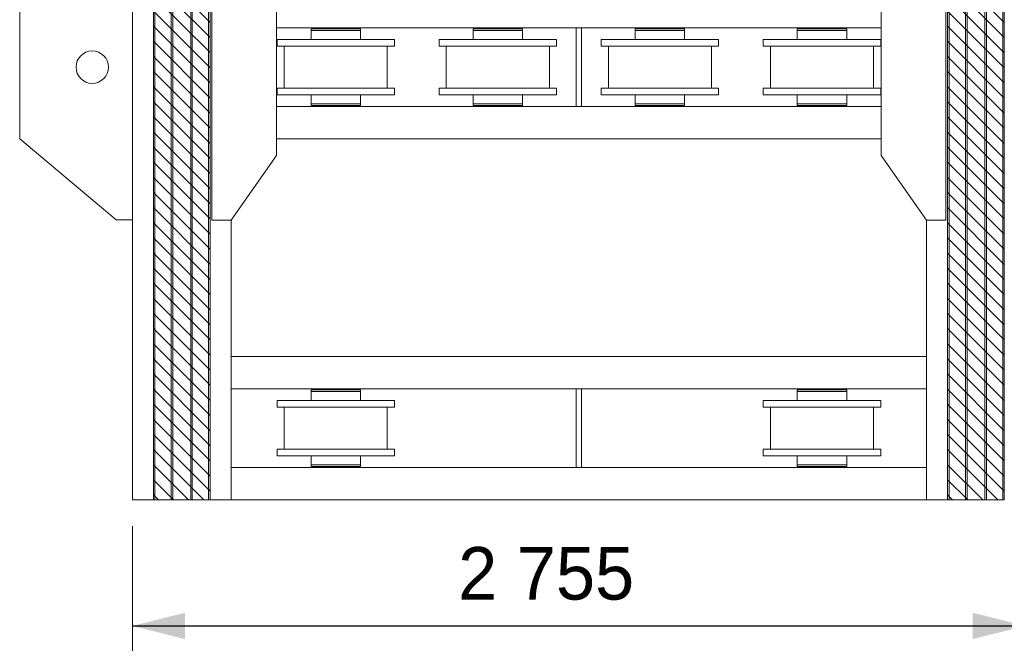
# Model space of a CAD drawing. Header units: millimetres. Extents: x 11264 to 19674, y -752784 to -746844.
# Tile 5 of 56: x 12576 to 13044, y -748861 to -748565. Entities that reach past the tile are written whole.
import ezdxf
from ezdxf.enums import TextEntityAlignment as Align

# ---------------------------------------------------------------- set-up
doc = ezdxf.new("R2010")
doc.units = ezdxf.units.MM
doc.header["$MEASUREMENT"] = 0
doc.linetypes.add('DGN Style 1', pattern=[238.072395, 0.396127, -237.676268])
doc.linetypes.add('DGN Style 6', pattern=[753.433768, 0.396127, -158.450845, 277.288979, -158.450845, 0.396127, -158.450845])
doc.layers.add('Main Cradle', color=7, linetype='Continuous', lineweight=0)
doc.layers.add('Sheave', color=7, linetype='Continuous', lineweight=0)
doc.styles.add('Style-ENGINEERING', font='ENGINEERING.shx')
doc.styles.add('Style-ENGINEERING_0', font='ENGINEERING.shx')
doc.dimstyles.new('MetricMM', dxfattribs={"dimtxt": 3, "dimasz": 3, "dimexe": 1.5, "dimexo": 1.5, "dimgap": 1.5, "dimtad": 1, "dimdec": 0, "dimzin": 7, "dimtxsty": 'Style-ENGINEERING_0', "dimcen": 0.09, "dimclrd": 1, "dimclre": 1, "dimclrt": 7, "dimadec": 0, "dimazin": 3, "dimtfac": 1, "dimtdec": 0, "dimtofl": 0, "dimtmove": 0, "dimatfit": 3, "dimfxl": 1, "dimtzin": 7, "dimlwd": -1, "dimlwe": 0, "dimarcsym": 0})

# ---------------------------------------------------------------- blocks, each defined once
blk = doc.blocks.new('*D74')
at = {"color": 1, "linetype": 'Continuous', "lineweight": 0, "transparency": 16777216}
for p, q in [((-2839.46, 1008.65), (-2839.46, 953.75)), ((-2414.99, 1008.65), (-2414.99, 953.75))]:
    blk.add_line(p, q, dxfattribs=at)
at = {"color": 1, "linetype": 'Continuous', "transparency": 16777216}
blk.add_line((-2839.46, 961.25), (-2414.99, 961.25), dxfattribs=at)
at = {"color": 1, "linetype": 'Continuous', "lineweight": 0, "transparency": 16777216}
blk.add_solid([(-2814.46, 955), (-2839.46, 961.25), (-2814.46, 967.5)], dxfattribs=at)
at = {"color": 1, "linetype": 'Continuous', "lineweight": 0, "transparency": 16777216, "extrusion": (0, 0, -1)}
blk.add_solid([(2439.99, 967.5), (2414.99, 961.25), (2439.99, 955)], dxfattribs=at)
at = {"layer": 'Defpoints', "color": 7, "linetype": 'Continuous', "lineweight": 0, "transparency": 16777216}
for p in [(-2839.46, 1021.15), (-2414.99, 1021.15), (-2627.23, 961.25), (-2414.99, 961.25)]:
    blk.add_point(p, dxfattribs=at)
at = {"color": 7, "linetype": 'Continuous', "lineweight": 0, "transparency": 16777216, "style": 'Style-ENGINEERING'}
blk.add_text('2 755', height=25, dxfattribs=at).set_placement((-2684.6, 986.25), align=Align.MIDDLE_LEFT)
blk = doc.blocks.new('*D91')
at = {"color": 1, "linetype": 'Continuous', "lineweight": 0, "transparency": 16777216}
for p, q in [((-2839.46, 1008.65), (-2839.46, 843.75)), ((3625.07, 1008.65), (3625.07, 843.75))]:
    blk.add_line(p, q, dxfattribs=at)
at = {"color": 1, "linetype": 'Continuous', "transparency": 16777216}
blk.add_line((3625.07, 851.25), (-2839.46, 851.25), dxfattribs=at)
at = {"color": 1, "linetype": 'Continuous', "lineweight": 0, "transparency": 16777216}
blk.add_solid([(-2814.46, 845), (-2839.46, 851.25), (-2814.46, 857.5)], dxfattribs=at)
at = {"color": 1, "linetype": 'Continuous', "lineweight": 0, "transparency": 16777216, "extrusion": (0, 0, -1)}
blk.add_solid([(-3600.07, 857.5), (-3625.07, 851.25), (-3600.07, 845)], dxfattribs=at)
at = {"layer": 'Defpoints', "color": 7, "linetype": 'Continuous', "lineweight": 0, "transparency": 16777216}
for p in [(-2839.46, 1021.15), (3625.07, 1021.15), (-2839.46, 851.25), (392.8, 851.25)]:
    blk.add_point(p, dxfattribs=at)
at = {"color": 7, "linetype": 'Continuous', "lineweight": 0, "transparency": 16777216, "style": 'Style-ENGINEERING'}
blk.add_text('41 955', height=25, dxfattribs=at).set_placement((331.59, 876.25), align=Align.MIDDLE_LEFT)
blk = doc.blocks.new('*U58')
at = {"linetype": 'DGN Style 6', "lineweight": 0}
h = blk.add_hatch(dxfattribs=at)
h.set_pattern_fill('HATCH', color=5, style=0, pattern_type=2)
h.set_pattern_definition([(135, (-2851.809, 1050.6825), (3.595457, 3.595457), [])])
h.paths.add_polyline_path([(-2829.46, 1021.15), (-2829.46, 2278.47), (-2802.5, 2278.47), (-2802.5, 1021.15)])
h = blk.add_hatch(dxfattribs=at)
h.set_pattern_fill('HATCH', color=5, style=0, pattern_type=2)
h.set_pattern_definition([(135, (-2474.3054, 1050.6825), (3.595457, 3.595457), [])])
h.paths.add_polyline_path([(-2451.96, 1021.15), (-2451.96, 2278.47), (-2424.99, 2278.47), (-2424.99, 1021.15)])
at = {"color": 5, "linetype": 'Continuous', "lineweight": 0, "flags": 128}
for points in [[(-2829.46, 1021.15), (-2829.46, 2278.47), (-2802.5, 2278.47), (-2802.5, 1021.15), (-2829.46, 1021.15)], [(-2451.96, 1021.15), (-2451.96, 2278.47), (-2424.99, 2278.47), (-2424.99, 1021.15), (-2451.96, 1021.15)]]:
    blk.add_lwpolyline(points, close=True, dxfattribs=at)
at = {"layer": 'Main Cradle', "color": 7, "linetype": 'Continuous', "lineweight": 0}
for p, q in [((-2829.46, 2278.47), (-2829.46, 1021.15)), ((-2828.75, 2278.47), (-2828.75, 1021.15)), ((-2820.99, 2278.47), (-2820.99, 1021.15)), ((-2820.22, 2278.47), (-2820.22, 1021.15)), ((-2811.74, 2278.47), (-2811.74, 1021.15)), ((-2810.97, 2278.47), (-2810.97, 1021.15)), ((-2803.21, 2278.47), (-2803.21, 1021.15)), ((-2802.5, 2278.47), (-2802.5, 1021.15)), ((-2451.96, 2278.47), (-2451.96, 1021.15)), ((-2451.25, 2278.47), (-2451.25, 1021.15)), ((-2443.48, 2278.47), (-2443.48, 1021.15)), ((-2442.71, 2278.47), (-2442.71, 1021.15)), ((-2434.24, 2278.47), (-2434.24, 1021.15)), ((-2433.47, 2278.47), (-2433.47, 1021.15)), ((-2425.7, 2278.47), (-2425.7, 1021.15)), ((-2770.93, 1245.69), (-2628.46, 1245.69)), ((-2754.53, 1245.23), (-2731.05, 1245.23)), ((-2754.53, 1245.23), (-2748.95, 1245.23)), ((-2754.53, 1245.23), (-2754.53, 1244.46)), ((-2748.95, 1245.69), (-2748.95, 1245.23)), ((-2736.63, 1245.23), (-2748.95, 1245.23)), ((-2736.63, 1245.23), (-2736.63, 1245.69)), ((-2736.63, 1245.23), (-2731.05, 1245.23)), ((-2736.63, 1245.23), (-2736.63, 1245.23)), ((-2731.05, 1244.46), (-2731.05, 1245.23)), ((-2677.49, 1245.23), (-2654.01, 1245.23)), ((-2677.49, 1245.23), (-2671.91, 1245.23)), ((-2677.49, 1245.23), (-2677.49, 1244.46)), ((-2671.91, 1245.69), (-2671.91, 1245.23)), ((-2659.59, 1245.23), (-2671.91, 1245.23)), ((-2659.59, 1245.23), (-2659.59, 1245.69)), ((-2659.59, 1245.23), (-2654.01, 1245.23)), ((-2659.59, 1245.23), (-2659.59, 1245.23)), ((-2654.01, 1244.46), (-2654.01, 1245.23)), ((-2626, 1245.69), (-2483.53, 1245.69)), ((-2600.45, 1245.23), (-2576.97, 1245.23)), ((-2600.45, 1245.23), (-2594.87, 1245.23)), ((-2600.45, 1245.23), (-2600.45, 1244.46)), ((-2594.87, 1245.69), (-2594.87, 1245.23)), ((-2582.54, 1245.23), (-2594.87, 1245.23)), ((-2582.54, 1245.23), (-2582.54, 1245.69)), ((-2582.54, 1245.23), (-2576.97, 1245.23)), ((-2582.54, 1245.23), (-2582.54, 1245.23)), ((-2576.97, 1244.46), (-2576.97, 1245.23)), ((-2523.41, 1245.23), (-2499.92, 1245.23)), ((-2523.41, 1245.23), (-2517.83, 1245.23)), ((-2523.41, 1245.23), (-2523.41, 1244.46)), ((-2517.83, 1245.69), (-2517.83, 1245.23)), ((-2505.5, 1245.23), (-2517.83, 1245.23)), ((-2505.5, 1245.23), (-2505.5, 1245.69)), ((-2505.5, 1245.23), (-2499.92, 1245.23)), ((-2505.5, 1245.23), (-2505.5, 1245.23)), ((-2499.92, 1244.46), (-2499.92, 1245.23)), ((-2754.53, 1244.46), (-2731.05, 1244.46)), ((-2754.53, 1244.46), (-2731.05, 1244.46)), ((-2754.53, 1244.46), (-2754.53, 1244.46)), ((-2754.53, 1244.46), (-2754.53, 1240.06)), ((-2736.63, 1244.46), (-2736.63, 1244.46)), ((-2731.05, 1240.06), (-2731.05, 1244.46)), ((-2677.49, 1244.46), (-2654.01, 1244.46)), ((-2677.49, 1244.46), (-2654.01, 1244.46)), ((-2677.49, 1244.46), (-2677.49, 1244.46)), ((-2677.49, 1244.46), (-2677.49, 1240.06)), ((-2659.59, 1244.46), (-2659.59, 1244.46)), ((-2654.01, 1240.06), (-2654.01, 1244.46)), ((-2600.45, 1244.46), (-2576.97, 1244.46)), ((-2600.45, 1244.46), (-2576.97, 1244.46)), ((-2600.45, 1244.46), (-2600.45, 1244.46)), ((-2600.45, 1244.46), (-2600.45, 1240.06)), ((-2582.54, 1244.46), (-2582.54, 1244.46)), ((-2576.97, 1240.06), (-2576.97, 1244.46)), ((-2523.41, 1244.46), (-2499.92, 1244.46)), ((-2523.41, 1244.46), (-2499.92, 1244.46)), ((-2523.41, 1244.46), (-2523.41, 1244.46)), ((-2523.41, 1244.46), (-2523.41, 1240.06)), ((-2505.5, 1244.46), (-2505.5, 1244.46)), ((-2499.92, 1240.06), (-2499.92, 1244.46)), ((-2770.71, 1240.06), (-2754.53, 1240.06)), ((-2770.71, 1240.06), (-2770.71, 1236.98)), ((-2770.71, 1240.06), (-2714.87, 1240.06)), ((-2770.71, 1236.98), (-2714.87, 1236.98)), ((-2767.29, 1236.98), (-2754.53, 1236.98)), ((-2767.29, 1236.98), (-2767.29, 1216.95)), ((-2767.29, 1236.98), (-2718.29, 1236.98)), ((-2754.53, 1236.98), (-2762.67, 1236.98)), ((-2722.91, 1236.98), (-2762.67, 1236.98)), ((-2731.05, 1240.06), (-2754.53, 1240.06)), ((-2731.05, 1240.06), (-2714.87, 1240.06)), ((-2731.05, 1240.06), (-2731.05, 1240.06)), ((-2731.05, 1236.98), (-2718.29, 1236.98)), ((-2722.91, 1236.98), (-2731.05, 1236.98)), ((-2731.05, 1236.98), (-2731.05, 1236.98)), ((-2718.29, 1216.95), (-2718.29, 1236.98)), ((-2714.87, 1236.98), (-2714.87, 1240.06)), ((-2693.67, 1240.06), (-2677.49, 1240.06)), ((-2693.67, 1240.06), (-2693.67, 1236.98)), ((-2693.67, 1240.06), (-2637.83, 1240.06)), ((-2693.67, 1236.98), (-2637.83, 1236.98)), ((-2690.25, 1236.98), (-2677.49, 1236.98)), ((-2690.25, 1236.98), (-2690.25, 1216.95)), ((-2690.25, 1236.98), (-2641.25, 1236.98)), ((-2677.49, 1236.98), (-2685.63, 1236.98)), ((-2645.87, 1236.98), (-2685.63, 1236.98)), ((-2654.01, 1240.06), (-2677.49, 1240.06)), ((-2654.01, 1240.06), (-2637.83, 1240.06)), ((-2654.01, 1240.06), (-2654.01, 1240.06)), ((-2654.01, 1236.98), (-2641.25, 1236.98)), ((-2645.87, 1236.98), (-2654.01, 1236.98)), ((-2654.01, 1236.98), (-2654.01, 1236.98)), ((-2641.25, 1216.95), (-2641.25, 1236.98)), ((-2637.83, 1236.98), (-2637.83, 1240.06)), ((-2616.63, 1240.06), (-2600.45, 1240.06)), ((-2616.63, 1240.06), (-2616.63, 1236.98)), ((-2616.63, 1240.06), (-2560.79, 1240.06)), ((-2616.63, 1236.98), (-2560.79, 1236.98)), ((-2613.21, 1236.98), (-2600.45, 1236.98)), ((-2613.21, 1236.98), (-2613.21, 1216.95)), ((-2613.21, 1236.98), (-2564.21, 1236.98)), ((-2600.45, 1236.98), (-2608.58, 1236.98)), ((-2568.83, 1236.98), (-2608.58, 1236.98)), ((-2576.97, 1240.06), (-2600.45, 1240.06)), ((-2576.97, 1240.06), (-2560.79, 1240.06)), ((-2576.97, 1240.06), (-2576.97, 1240.06)), ((-2576.97, 1236.98), (-2564.21, 1236.98)), ((-2568.83, 1236.98), (-2576.97, 1236.98)), ((-2576.97, 1236.98), (-2576.97, 1236.98)), ((-2564.21, 1216.95), (-2564.21, 1236.98)), ((-2560.79, 1236.98), (-2560.79, 1240.06)), ((-2539.59, 1240.06), (-2523.41, 1240.06)), ((-2539.59, 1240.06), (-2539.59, 1236.98)), ((-2539.59, 1240.06), (-2483.75, 1240.06)), ((-2539.59, 1236.98), (-2483.75, 1236.98)), ((-2536.16, 1236.98), (-2523.41, 1236.98)), ((-2536.16, 1236.98), (-2536.16, 1216.95)), ((-2536.16, 1236.98), (-2487.17, 1236.98)), ((-2523.41, 1236.98), (-2531.54, 1236.98)), ((-2491.79, 1236.98), (-2531.54, 1236.98)), ((-2499.92, 1240.06), (-2523.41, 1240.06)), ((-2499.92, 1240.06), (-2483.75, 1240.06)), ((-2499.92, 1240.06), (-2499.92, 1240.06)), ((-2499.92, 1236.98), (-2487.17, 1236.98)), ((-2491.79, 1236.98), (-2499.92, 1236.98)), ((-2499.92, 1236.98), (-2499.92, 1236.98)), ((-2487.17, 1216.95), (-2487.17, 1236.98)), ((-2483.75, 1236.98), (-2483.75, 1240.06)), ((-2770.71, 1216.95), (-2767.29, 1216.95)), ((-2770.71, 1216.95), (-2770.71, 1213.87)), ((-2770.71, 1216.95), (-2714.87, 1216.95)), ((-2754.53, 1216.95), (-2762.67, 1216.95)), ((-2722.91, 1216.95), (-2731.05, 1216.95)), ((-2718.29, 1216.95), (-2714.87, 1216.95)), ((-2714.87, 1213.87), (-2714.87, 1216.95)), ((-2693.67, 1216.95), (-2690.25, 1216.95)), ((-2693.67, 1216.95), (-2693.67, 1213.87)), ((-2693.67, 1216.95), (-2637.83, 1216.95)), ((-2677.49, 1216.95), (-2685.63, 1216.95)), ((-2645.87, 1216.95), (-2654.01, 1216.95)), ((-2641.25, 1216.95), (-2637.83, 1216.95)), ((-2637.83, 1213.87), (-2637.83, 1216.95)), ((-2616.63, 1216.95), (-2613.21, 1216.95)), ((-2616.63, 1216.95), (-2616.63, 1213.87)), ((-2616.63, 1216.95), (-2560.79, 1216.95)), ((-2600.45, 1216.95), (-2608.58, 1216.95)), ((-2568.83, 1216.95), (-2576.97, 1216.95)), ((-2564.21, 1216.95), (-2560.79, 1216.95)), ((-2560.79, 1213.87), (-2560.79, 1216.95)), ((-2539.59, 1216.95), (-2536.16, 1216.95)), ((-2539.59, 1216.95), (-2539.59, 1213.87)), ((-2539.59, 1216.95), (-2483.75, 1216.95)), ((-2523.41, 1216.95), (-2531.54, 1216.95)), ((-2491.79, 1216.95), (-2499.92, 1216.95)), ((-2487.17, 1216.95), (-2483.75, 1216.95)), ((-2483.75, 1213.87), (-2483.75, 1216.95)), ((-2770.71, 1213.87), (-2714.87, 1213.87)), ((-2754.53, 1213.87), (-2754.53, 1209.48)), ((-2731.05, 1213.87), (-2731.05, 1213.87)), ((-2731.05, 1209.48), (-2731.05, 1213.87)), ((-2693.67, 1213.87), (-2637.83, 1213.87)), ((-2677.49, 1213.87), (-2677.49, 1209.48)), ((-2654.01, 1213.87), (-2654.01, 1213.87)), ((-2654.01, 1209.48), (-2654.01, 1213.87)), ((-2616.63, 1213.87), (-2560.79, 1213.87)), ((-2600.45, 1213.87), (-2600.45, 1209.48)), ((-2576.97, 1213.87), (-2576.97, 1213.87)), ((-2576.97, 1209.48), (-2576.97, 1213.87)), ((-2539.59, 1213.87), (-2483.75, 1213.87)), ((-2523.41, 1213.87), (-2523.41, 1209.48)), ((-2499.92, 1213.87), (-2499.92, 1213.87)), ((-2499.92, 1209.48), (-2499.92, 1213.87)), ((-2770.93, 1208.25), (-2628.46, 1208.25)), ((-2754.53, 1209.48), (-2731.05, 1209.48)), ((-2754.53, 1209.48), (-2754.53, 1208.71)), ((-2754.53, 1209.48), (-2731.05, 1209.48)), ((-2754.53, 1208.71), (-2731.05, 1208.71)), ((-2748.95, 1208.71), (-2748.95, 1208.25)), ((-2736.63, 1208.71), (-2736.63, 1208.71)), ((-2736.63, 1208.25), (-2736.63, 1208.71)), ((-2731.05, 1209.48), (-2731.05, 1209.48)), ((-2731.05, 1208.71), (-2731.05, 1209.48)), ((-2677.49, 1209.48), (-2654.01, 1209.48)), ((-2677.49, 1209.48), (-2677.49, 1208.71)), ((-2677.49, 1209.48), (-2654.01, 1209.48)), ((-2677.49, 1208.71), (-2654.01, 1208.71)), ((-2671.91, 1208.71), (-2671.91, 1208.25)), ((-2659.59, 1208.71), (-2659.59, 1208.71)), ((-2659.59, 1208.25), (-2659.59, 1208.71)), ((-2654.01, 1209.48), (-2654.01, 1209.48)), ((-2654.01, 1208.71), (-2654.01, 1209.48)), ((-2626, 1208.25), (-2483.53, 1208.25)), ((-2600.45, 1209.48), (-2576.97, 1209.48)), ((-2600.45, 1209.48), (-2600.45, 1208.71)), ((-2600.45, 1209.48), (-2576.97, 1209.48)), ((-2600.45, 1208.71), (-2576.97, 1208.71)), ((-2594.87, 1208.71), (-2594.87, 1208.25)), ((-2582.54, 1208.71), (-2582.54, 1208.71)), ((-2582.54, 1208.25), (-2582.54, 1208.71)), ((-2576.97, 1209.48), (-2576.97, 1209.48)), ((-2576.97, 1208.71), (-2576.97, 1209.48)), ((-2523.41, 1209.48), (-2499.92, 1209.48)), ((-2523.41, 1209.48), (-2523.41, 1208.71)), ((-2523.41, 1209.48), (-2499.92, 1209.48)), ((-2523.41, 1208.71), (-2499.92, 1208.71)), ((-2517.83, 1208.71), (-2517.83, 1208.25)), ((-2505.5, 1208.71), (-2505.5, 1208.71)), ((-2505.5, 1208.25), (-2505.5, 1208.71)), ((-2499.92, 1209.48), (-2499.92, 1209.48)), ((-2499.92, 1208.71), (-2499.92, 1209.48)), ((-2770.93, 1192.84), (-2483.53, 1192.84)), ((-2839.46, 1154.32), (-2839.46, 1021.15)), ((-2792.5, 1154.16), (-2792.5, 1021.15)), ((-2461.96, 1154.16), (-2461.96, 1021.15)), ((-2792.5, 1089.41), (-2461.96, 1089.41)), ((-2792.5, 1074), (-2628.46, 1074)), ((-2754.53, 1073.54), (-2731.05, 1073.54)), ((-2754.53, 1073.54), (-2748.95, 1073.54)), ((-2754.53, 1073.54), (-2754.53, 1072.77)), ((-2754.53, 1072.77), (-2731.05, 1072.77)), ((-2754.53, 1072.77), (-2731.05, 1072.77)), ((-2754.53, 1072.77), (-2754.53, 1072.77)), ((-2754.53, 1072.77), (-2754.53, 1068.38)), ((-2748.95, 1074), (-2748.95, 1073.54)), ((-2736.63, 1073.54), (-2748.95, 1073.54)), ((-2736.63, 1073.54), (-2736.63, 1074)), ((-2736.63, 1073.54), (-2731.05, 1073.54)), ((-2736.63, 1073.54), (-2736.63, 1073.54)), ((-2736.63, 1072.77), (-2736.63, 1072.77)), ((-2731.05, 1072.77), (-2731.05, 1073.54)), ((-2731.05, 1068.38), (-2731.05, 1072.77)), ((-2626, 1074), (-2461.96, 1074)), ((-2523.41, 1073.54), (-2499.92, 1073.54)), ((-2523.41, 1073.54), (-2517.83, 1073.54)), ((-2523.41, 1073.54), (-2523.41, 1072.77)), ((-2523.41, 1072.77), (-2499.92, 1072.77)), ((-2523.41, 1072.77), (-2499.92, 1072.77)), ((-2523.41, 1072.77), (-2523.41, 1072.77)), ((-2523.41, 1072.77), (-2523.41, 1068.38)), ((-2517.83, 1074), (-2517.83, 1073.54)), ((-2505.5, 1073.54), (-2517.83, 1073.54)), ((-2505.5, 1073.54), (-2505.5, 1074)), ((-2505.5, 1073.54), (-2499.92, 1073.54)), ((-2505.5, 1073.54), (-2505.5, 1073.54)), ((-2505.5, 1072.77), (-2505.5, 1072.77)), ((-2499.92, 1072.77), (-2499.92, 1073.54)), ((-2499.92, 1068.38), (-2499.92, 1072.77)), ((-2770.71, 1068.38), (-2754.53, 1068.38)), ((-2770.71, 1068.38), (-2770.71, 1065.3)), ((-2770.71, 1068.38), (-2714.87, 1068.38)), ((-2731.05, 1068.38), (-2754.53, 1068.38)), ((-2731.05, 1068.38), (-2714.87, 1068.38)), ((-2731.05, 1068.38), (-2731.05, 1068.38)), ((-2714.87, 1065.3), (-2714.87, 1068.38)), ((-2539.59, 1068.38), (-2523.41, 1068.38)), ((-2539.59, 1068.38), (-2539.59, 1065.3)), ((-2539.59, 1068.38), (-2483.75, 1068.38)), ((-2499.92, 1068.38), (-2523.41, 1068.38)), ((-2499.92, 1068.38), (-2483.75, 1068.38)), ((-2499.92, 1068.38), (-2499.92, 1068.38)), ((-2483.75, 1065.3), (-2483.75, 1068.38)), ((-2770.71, 1065.3), (-2714.87, 1065.3)), ((-2767.29, 1065.3), (-2754.53, 1065.3)), ((-2767.29, 1065.3), (-2767.29, 1045.27)), ((-2767.29, 1065.3), (-2718.29, 1065.3)), ((-2754.53, 1065.3), (-2762.67, 1065.3)), ((-2722.91, 1065.3), (-2762.67, 1065.3)), ((-2731.05, 1065.3), (-2718.29, 1065.3)), ((-2722.91, 1065.3), (-2731.05, 1065.3)), ((-2731.05, 1065.3), (-2731.05, 1065.3)), ((-2718.29, 1045.27), (-2718.29, 1065.3)), ((-2539.59, 1065.3), (-2483.75, 1065.3)), ((-2536.16, 1065.3), (-2523.41, 1065.3)), ((-2536.16, 1065.3), (-2536.16, 1045.27)), ((-2536.16, 1065.3), (-2487.17, 1065.3)), ((-2523.41, 1065.3), (-2531.54, 1065.3)), ((-2491.79, 1065.3), (-2531.54, 1065.3)), ((-2499.92, 1065.3), (-2487.17, 1065.3)), ((-2491.79, 1065.3), (-2499.92, 1065.3)), ((-2499.92, 1065.3), (-2499.92, 1065.3)), ((-2487.17, 1045.27), (-2487.17, 1065.3)), ((-2770.71, 1045.27), (-2767.29, 1045.27)), ((-2770.71, 1045.27), (-2770.71, 1042.18)), ((-2770.71, 1045.27), (-2714.87, 1045.27)), ((-2754.53, 1045.27), (-2762.67, 1045.27)), ((-2722.91, 1045.27), (-2731.05, 1045.27)), ((-2718.29, 1045.27), (-2714.87, 1045.27)), ((-2714.87, 1042.18), (-2714.87, 1045.27)), ((-2539.59, 1045.27), (-2536.16, 1045.27)), ((-2539.59, 1045.27), (-2539.59, 1042.18)), ((-2539.59, 1045.27), (-2483.75, 1045.27)), ((-2523.41, 1045.27), (-2531.54, 1045.27)), ((-2491.79, 1045.27), (-2499.92, 1045.27)), ((-2487.17, 1045.27), (-2483.75, 1045.27)), ((-2483.75, 1042.18), (-2483.75, 1045.27)), ((-2770.71, 1042.18), (-2714.87, 1042.18)), ((-2754.53, 1042.18), (-2754.53, 1037.79)), ((-2731.05, 1042.18), (-2731.05, 1042.18)), ((-2731.05, 1037.79), (-2731.05, 1042.18)), ((-2539.59, 1042.18), (-2483.75, 1042.18)), ((-2523.41, 1042.18), (-2523.41, 1037.79)), ((-2499.92, 1042.18), (-2499.92, 1042.18)), ((-2499.92, 1037.79), (-2499.92, 1042.18)), ((-2792.5, 1036.56), (-2628.46, 1036.56)), ((-2754.53, 1037.79), (-2731.05, 1037.79)), ((-2754.53, 1037.79), (-2754.53, 1037.02)), ((-2754.53, 1037.79), (-2731.05, 1037.79)), ((-2754.53, 1037.02), (-2731.05, 1037.02)), ((-2748.95, 1037.02), (-2748.95, 1036.56)), ((-2736.63, 1037.02), (-2736.63, 1037.02)), ((-2736.63, 1036.56), (-2736.63, 1037.02)), ((-2731.05, 1037.79), (-2731.05, 1037.79)), ((-2731.05, 1037.02), (-2731.05, 1037.79)), ((-2626, 1036.56), (-2461.96, 1036.56)), ((-2523.41, 1037.79), (-2499.92, 1037.79)), ((-2523.41, 1037.79), (-2523.41, 1037.02)), ((-2523.41, 1037.79), (-2499.92, 1037.79)), ((-2523.41, 1037.02), (-2499.92, 1037.02)), ((-2517.83, 1037.02), (-2517.83, 1036.56)), ((-2505.5, 1037.02), (-2505.5, 1037.02)), ((-2505.5, 1036.56), (-2505.5, 1037.02)), ((-2499.92, 1037.79), (-2499.92, 1037.79)), ((-2499.92, 1037.02), (-2499.92, 1037.79)), ((-2829.46, 1021.15), (-2839.46, 1021.15)), ((-2829.46, 1021.15), (-2828.75, 1021.15)), ((-2820.99, 1021.15), (-2828.75, 1021.15)), ((-2820.99, 1021.15), (-2820.22, 1021.15)), ((-2811.74, 1021.15), (-2820.22, 1021.15)), ((-2811.74, 1021.15), (-2810.97, 1021.15)), ((-2803.21, 1021.15), (-2810.97, 1021.15)), ((-2803.21, 1021.15), (-2802.5, 1021.15)), ((-2792.5, 1021.15), (-2802.5, 1021.15)), ((-2792.5, 1021.15), (-2461.96, 1021.15)), ((-2461.96, 1021.15), (-2451.96, 1021.15)), ((-2451.25, 1021.15), (-2451.96, 1021.15)), ((-2451.25, 1021.15), (-2443.48, 1021.15)), ((-2442.71, 1021.15), (-2443.48, 1021.15)), ((-2442.71, 1021.15), (-2434.24, 1021.15)), ((-2433.47, 1021.15), (-2434.24, 1021.15)), ((-2433.47, 1021.15), (-2425.7, 1021.15)), ((-2424.99, 1021.15), (-2425.7, 1021.15))]:
    blk.add_line(p, q, dxfattribs=at)
at = {"layer": 'Main Cradle', "color": 7, "linetype": 'Continuous', "lineweight": 0, "flags": 128}
for points in [[(-2792.5, 1154.16), (-2770.93, 1184.98), (-2770.93, 1268.96), (-2792.5, 1299.77), (-2801.74, 1299.77), (-2801.74, 1154.16), (-2792.5, 1154.16)], [(-2461.96, 1154.16), (-2483.53, 1184.98), (-2483.53, 1268.96), (-2461.96, 1299.77), (-2452.71, 1299.77), (-2452.71, 1154.16), (-2461.96, 1154.16)]]:
    blk.add_lwpolyline(points, dxfattribs=at)
at = {"layer": 'Main Cradle', "color": 7, "linetype": 'Continuous', "lineweight": 0, "ltscale": 0.154083, "flags": 128}
for points in [[(-2628.46, 1245.69), (-2626, 1245.69), (-2626, 1208.25), (-2628.46, 1208.25), (-2628.46, 1245.69)], [(-2628.46, 1074), (-2626, 1074), (-2626, 1036.56), (-2628.46, 1036.56), (-2628.46, 1074)]]:
    blk.add_lwpolyline(points, dxfattribs=at)
at = {"layer": 'Sheave', "color": 7, "linetype": 'Continuous', "lineweight": 0}
for p, q in [((-2839.46, 1154.32), (-2839.46, 1478.37)), ((-2893.02, 1439.85), (-2893.02, 1192.84)), ((-2893.02, 1192.84), (-2847.17, 1154.32)), ((-2847.17, 1154.32), (-2839.46, 1154.32))]:
    blk.add_line(p, q, dxfattribs=at)
at = {"layer": 'Sheave', "color": 7, "linetype": 'Continuous', "lineweight": 0, "extrusion": (0, 0, -1)}
for centre, start, end in [((2858.54, 1226.97), 0, 360), ((2858.53, 1226.97), 0, 89.9649), ((2858.53, 1226.97), 270.0351, 0)]:
    blk.add_arc(centre, 7.7, start, end, dxfattribs=at)
at = {"color": 1, "linetype": 'Continuous'}
dim = blk.add_linear_dim(base=(-2414.99, 961.25), p1=(-2839.46, 1021.15), p2=(-2414.99, 1021.15), text='\\FSTANDARD;<>', dimstyle='MetricMM', override={"dimtxt": 25, "dimasz": 25, "dimexe": 7.5, "dimexo": 12.5, "dimgap": 12.5, "dimlfac": 6.49}, dxfattribs=at)
dim.commit()
dim.dimension.update_dxf_attribs({"geometry": '*D74', "text_midpoint": (-2627.23, 961.25)})
dim = blk.add_linear_dim(base=(-2839.46, 851.25), p1=(3625.07, 1021.15), p2=(-2839.46, 1021.15), angle=180, text='\\FSTANDARD;<>', dimstyle='MetricMM', override={"dimtxt": 25, "dimasz": 25, "dimexe": 7.5, "dimexo": 12.5, "dimgap": 12.5, "dimlfac": 6.49}, dxfattribs=at)
dim.commit()
dim.dimension.update_dxf_attribs({"geometry": '*D91', "text_midpoint": (392.8, 851.25)})

msp = doc.modelspace()

# ---------------------------------------------------------------- block references
at = {"color": 7, "linetype": 'DGN Style 1', "lineweight": 0}
msp.add_blockref('*U58', (15468.65, -749814.35), dxfattribs=at)

doc.saveas('drawing.dxf')
